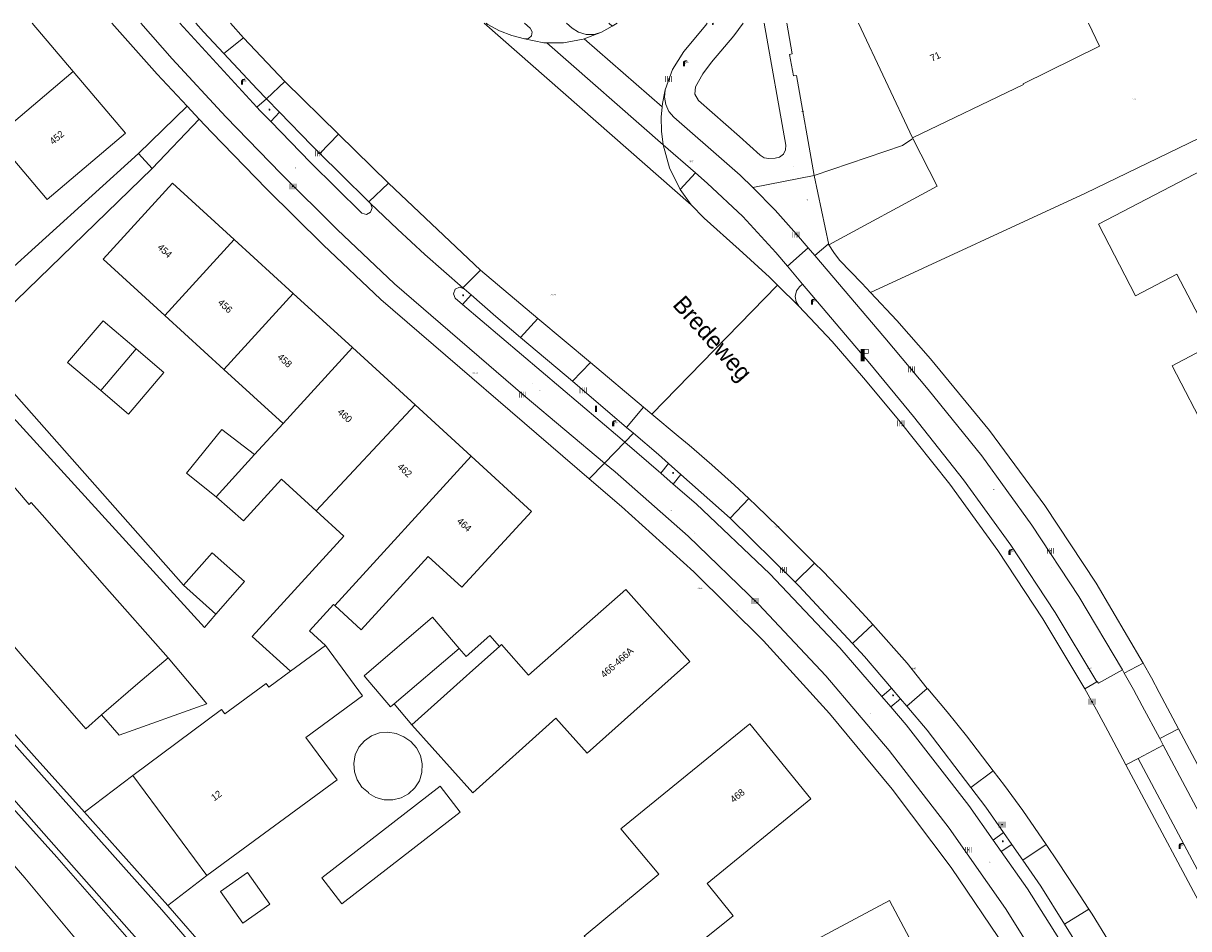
# Model space of a CAD drawing. Header units: metres. Extents: x 197457 to 198138, y 353986 to 354984.
# Tile 213 of 217: x 197952 to 198037, y 354916 to 354982. Entities that reach past the tile are written whole.
import ezdxf
from ezdxf.enums import TextEntityAlignment as Align

# ---------------------------------------------------------------- set-up
doc = ezdxf.new("R2010")
doc.units = ezdxf.units.M
doc.header["$MEASUREMENT"] = 0
doc.linetypes.add('DGN Style 3', pattern=[388.360588, 277.40042, -110.960168])
for name, color, linetype, lineweight, true_color in [('afsluitpaal', 7, 'Continuous', 0, 0xde7233), ('benzine-   olieput', 7, 'Continuous', 0, 0x104b6e), ('elektrakast', 7, 'Continuous', 0, 0x104b6e), ('gasput', 7, 'Continuous', 0, 0x104b6e), ('haltepaal', 7, 'Continuous', 0, 0x104b6e), ('kolk', 7, 'Continuous', 0, 0x104b6e), ('lichtmast', 7, 'Continuous', 0, 0x104b6e), ('straatnaambord', 7, 'Continuous', 0, 0x104b6e), ('verkeersbordpaal', 7, 'Continuous', 0, 0x104b6e)]:
    doc.layers.add(name, color=color, linetype=linetype, lineweight=lineweight, true_color=true_color)
for name, color, linetype, lineweight in [('bijgebouw', 1, 'Continuous', 13), ('Grens beheer openbare ruimte wegbeheer', 253, 'Continuous', 0), ('grens individueel parkeervak', 7, 'Continuous', 0), ('Grens maaiveld', 253, 'Continuous', 0), ('grens toekomstig hoofdgebouw', 120, 'DGN Style 3', 13), ('grens WOZ object', 7, 'Continuous', 0), ('hoofdgebouw', 1, 'Continuous', 0), ('Hoogtepunt', 7, 'Continuous', 0), ('huisnummerreeks BGT', 7, 'Continuous', 0), ('kant muur', 30, 'Continuous', 0), ('kant verharding', 7, 'Continuous', 0), ('molgoot weginrichtingselement lijn', 7, 'Continuous', 0), ('openbare ruimte label tekst', 7, 'Continuous', 0), ('raster geen IMGeo', 7, 'Continuous', 0), ('tussenmuur', 1, 'Continuous', 13), ('tussenmuur bijgebouw (GBKN Zuid)', 1, 'Continuous', 13), ('vlakafsluiter', 1, 'Continuous', 0), ('waterleidingput', 132, 'Continuous', 0), ('weginrichtingselement', 7, 'Continuous', 0)]:
    doc.layers.add(name, color=color, linetype=linetype, lineweight=lineweight)
doc.styles.add('Style-STANDARD', font='STANDARD.shx')
doc.styles.add('Style-WORKING', font='WORKING.shx')

# ---------------------------------------------------------------- blocks, each defined once
blk = doc.blocks.new('kolk')
at = {"layer": 'kolk', "linetype": 'Continuous', "lineweight": 0, "true_color": 0xbd2877}
for points in [[(-0.49, -0.43), (-0.49, 0), (-0.49, 0.42), (-0.4, 0.42), (-0.4, 0), (-0.4, -0.43)], [(-0.19, -0.43), (-0.19, 0), (-0.19, 0.42), (-0.11, 0.42), (-0.11, 0), (-0.11, -0.43)], [(0.11, -0.43), (0.11, 0), (0.11, 0.42), (0.19, 0.42), (0.19, 0), (0.19, -0.43)], [(0.4, -0.43), (0.4, 0), (0.4, 0.42), (0.49, 0.42), (0.49, 0), (0.49, -0.43)]]:
    blk.add_hatch(color=232, dxfattribs=at).paths.add_polyline_path(points)
at = {"layer": 'kolk', "linetype": 'Continuous', "lineweight": 0, "true_color": 0x681648}
blk.add_hatch(color=219, dxfattribs=at).paths.add_polyline_path([(0.1, 0, 1), (-0.1, 0, 1)])
blk = doc.blocks.new('gasput')
at = {"layer": 'gasput', "linetype": 'Continuous', "lineweight": 0, "true_color": 0xbd2877}
h = blk.add_hatch(color=232, dxfattribs=at)
edge = h.paths.add_edge_path()
edge.add_spline(control_points=[(0.44, 0), (0.44, 0.04), (0.43, 0.09), (0.36, 0.2), (0.28, 0.26), (0.09, 0.32), (-0.02, 0.33), (-0.22, 0.29), (-0.31, 0.24), (-0.42, 0.12), (-0.44, 0.06), (-0.44, -0.06), (-0.42, -0.12), (-0.33, -0.22), (-0.28, -0.26), (-0.1, -0.33), (0.04, -0.33), (0.27, -0.27), (0.37, -0.2), (0.43, -0.08), (0.44, -0.04), (0.44, 0)], knot_values=[0, 0, 0, 0, 0.060484, 0.060484, 0.178041, 0.178041, 0.295599, 0.295599, 0.413157, 0.413157, 0.498623, 0.498623, 0.584089, 0.584089, 0.669555, 0.669555, 0.808438, 0.808438, 0.94732, 0.94732, 1, 1, 1, 1], degree=3, periodic=0)
edge = h.paths.add_edge_path(flags=16)
edge.add_ellipse((0, 0), major_axis=(0.392, 0), ratio=0.689655, start_angle=0, end_angle=360)
blk.add_hatch(color=232, dxfattribs=at).paths.add_polyline_path([(0.18, -0.03), (0.09, -0.03, -0.169861), (0.05, -0.08), (0.05, -0.09), (0.11, -0.09, -1), (-0.07, -0.09), (-0.07, -0.07, -0.182676), (-0.1, 0, -0.182676), (-0.07, 0.07), (-0.07, 0.09, -1), (0.11, 0.09), (0.18, 0.09, 1), (-0.14, 0.09), (-0.14, -0.09, 1), (0.18, -0.09)])
at = {"layer": 'gasput', "linetype": 'Continuous', "lineweight": 0, "true_color": 0x681648}
blk.add_hatch(color=219, dxfattribs=at).paths.add_polyline_path([(-0.1, 0, 1), (0.1, 0, 1)])
blk = doc.blocks.new('benzineolieput')
at = {"layer": 'benzine-   olieput', "linetype": 'Continuous', "lineweight": 0, "true_color": 0xbd2877}
h = blk.add_hatch(color=232, dxfattribs=at)
edge = h.paths.add_edge_path()
edge.add_spline(control_points=[(0.44, 0), (0.44, 0.04), (0.43, 0.09), (0.36, 0.2), (0.28, 0.26), (0.09, 0.32), (-0.02, 0.33), (-0.22, 0.29), (-0.31, 0.24), (-0.42, 0.12), (-0.44, 0.06), (-0.44, -0.06), (-0.42, -0.12), (-0.33, -0.22), (-0.28, -0.26), (-0.1, -0.33), (0.04, -0.33), (0.27, -0.27), (0.37, -0.2), (0.43, -0.08), (0.44, -0.04), (0.44, 0)], knot_values=[0, 0, 0, 0, 0.060484, 0.060484, 0.178041, 0.178041, 0.295599, 0.295599, 0.413157, 0.413157, 0.498623, 0.498623, 0.584089, 0.584089, 0.669555, 0.669555, 0.808438, 0.808438, 0.94732, 0.94732, 1, 1, 1, 1], degree=3, periodic=0)
edge = h.paths.add_edge_path(flags=16)
edge.add_ellipse((0, 0), major_axis=(0.392, 0), ratio=0.689655, start_angle=0, end_angle=360)
h = blk.add_hatch(color=232, dxfattribs=at)
h.paths.add_polyline_path([(-0.05, -0.09, -0.572477), (-0.05, 0.09, 0.381612), (-0.15, 0.17), (-0.25, 0.17), (-0.25, -0.18), (-0.15, -0.18, 0.381612)])
h.paths.add_polyline_path([(-0.15, -0.12), (-0.2, -0.12), (-0.2, -0.02), (-0.15, -0.02, -1)], flags=16)
h.paths.add_polyline_path([(-0.15, 0.02), (-0.2, 0.02), (-0.2, 0.12), (-0.15, 0.12, -1)], flags=16)
at = {"layer": 'benzine-   olieput', "linetype": 'Continuous', "lineweight": 0, "true_color": 0x681648}
blk.add_hatch(color=219, dxfattribs=at).paths.add_polyline_path([(0.1, 0, 1), (-0.1, 0, 1)])
at = {"layer": 'benzine-   olieput', "linetype": 'Continuous', "lineweight": 0, "true_color": 0xbd2877}
h = blk.add_hatch(color=232, dxfattribs=at)
h.paths.add_polyline_path([(0.27, -0.08), (0.27, 0.07, 1), (0.07, 0.07), (0.07, 0.07, -0.377964), (0.07, -0.07), (0.07, -0.08, 1)])
h.paths.add_polyline_path([(0.12, -0.08), (0.12, 0.07, -1), (0.23, 0.07), (0.23, -0.08, -1)], flags=16)
blk = doc.blocks.new('haltepaal')
at = {"layer": 'haltepaal', "linetype": 'Continuous', "lineweight": 0, "true_color": 0xbd2877}
h = blk.add_hatch(color=232, dxfattribs=at)
edge = h.paths.add_edge_path()
edge.add_arc((0, 0), 0.1, 0, 360)
edge.add_line((0, -0.1), (0.15, -0.1))
edge.add_line((0.15, -0.1), (0.15, 0.45))
edge.add_line((0.15, 0.45), (0.45, 0.45))
edge.add_line((0.45, 0.45), (0.45, 0.8))
edge.add_line((0.45, 0.8), (-0.15, 0.8))
edge.add_line((-0.15, 0.8), (-0.15, -0.1))
edge.add_line((-0.15, -0.1), (0, -0.1))
h.paths.add_polyline_path([(0.15, 0.5), (0.15, 0.75), (0.4, 0.75), (0.4, 0.5)], flags=16)
at = {"layer": 'haltepaal', "linetype": 'Continuous', "lineweight": 0, "true_color": 0x681648}
blk.add_hatch(color=219, dxfattribs=at).paths.add_polyline_path([(0.1, 0, 1), (-0.1, 0, 1)])
blk = doc.blocks.new('lichtmast')
at = {"layer": 'lichtmast', "linetype": 'Continuous', "lineweight": 0, "true_color": 0xbd2877}
for points in [[(0.15, 0.42, -0.344151), (0.3, 0.61), (0.43, 0.64, 0.960861), (0.4, 0.79), (0.1, 0.74, 0.366629), (-0.15, 0.45), (-0.15, -0.1), (0, -0.1, -0.414214), (-0.1, 0, -1), (0.1, 0, -0.414214), (0, -0.1), (0.15, -0.1)], [(0.35, 0.55, 1), (0.3, 0.56), (0.23, 0.32, 1), (0.28, 0.31)], [(0.42, 0.58, 1), (0.38, 0.57), (0.44, 0.33, 1), (0.48, 0.34)], [(0.49, 0.61, 1), (0.45, 0.58), (0.63, 0.4, 1), (0.66, 0.43)]]:
    blk.add_hatch(color=232, dxfattribs=at).paths.add_polyline_path(points)
at = {"layer": 'lichtmast', "linetype": 'Continuous', "lineweight": 0, "true_color": 0x681648}
blk.add_hatch(color=219, dxfattribs=at).paths.add_polyline_path([(-0.1, 0, 1), (0.1, 0, 1)])
blk = doc.blocks.new('waterleidingput')
at = {"layer": 'waterleidingput', "linetype": 'Continuous', "lineweight": 0, "true_color": 0x248bcb}
h = blk.add_hatch(color=142, dxfattribs=at)
edge = h.paths.add_edge_path()
edge.add_spline(control_points=[(0.44, 0), (0.44, 0.04), (0.43, 0.09), (0.36, 0.2), (0.28, 0.26), (0.09, 0.32), (-0.02, 0.33), (-0.22, 0.29), (-0.31, 0.24), (-0.42, 0.12), (-0.44, 0.06), (-0.44, -0.06), (-0.42, -0.12), (-0.33, -0.22), (-0.28, -0.26), (-0.1, -0.33), (0.04, -0.33), (0.27, -0.27), (0.37, -0.2), (0.43, -0.08), (0.44, -0.04), (0.44, 0)], knot_values=[0, 0, 0, 0, 0.060484, 0.060484, 0.178041, 0.178041, 0.295599, 0.295599, 0.413157, 0.413157, 0.498623, 0.498623, 0.584089, 0.584089, 0.669555, 0.669555, 0.808438, 0.808438, 0.94732, 0.94732, 1, 1, 1, 1], degree=3, periodic=0)
edge = h.paths.add_edge_path(flags=16)
edge.add_ellipse((0, 0), major_axis=(0.392, 0), ratio=0.689655, start_angle=0, end_angle=360)
for points in [[(-0.05, -0.09, -0.141608), (-0.09, -0.05), (-0.1, -0.09), (-0.17, 0.18), (-0.22, 0.18), (-0.12, -0.17), (-0.07, -0.17)], [(0.03, 0.18), (-0.02, 0.18), (-0.05, 0.09, -0.269854), (0.05, 0.09)], [(0.23, 0.18), (0.18, 0.18), (0.1, -0.09), (0.09, -0.05, -0.141608), (0.05, -0.09), (0.08, -0.17), (0.13, -0.17)]]:
    blk.add_hatch(color=142, dxfattribs=at).paths.add_polyline_path(points)
at = {"layer": 'waterleidingput', "linetype": 'Continuous', "lineweight": 0, "true_color": 0x104b6e}
blk.add_hatch(color=156, dxfattribs=at).paths.add_polyline_path([(0.1, 0, 1), (-0.1, 0, 1)])
blk = doc.blocks.new('kast_1')
at = {"layer": 'elektrakast', "linetype": 'Continuous', "lineweight": 0, "true_color": 0xbd2877}
h = blk.add_hatch(color=232, dxfattribs=at)
edge = h.paths.add_edge_path()
edge.add_arc((0, 0), 0.1, 0, 360)
edge.add_line((0, -0.1), (0.34, -0.1))
edge.add_line((0.34, -0.1), (0.34, 0.47))
edge.add_line((0.34, 0.47), (-0.34, 0.47))
edge.add_line((-0.34, 0.47), (-0.34, -0.1))
edge.add_line((-0.34, -0.1), (0, -0.1))
edge = h.paths.add_edge_path(flags=16)
edge.add_arc((-0.2, 0.31), 0.0607, 0, 360)
at = {"layer": 'elektrakast', "linetype": 'Continuous', "lineweight": 0, "true_color": 0x681648}
blk.add_hatch(color=219, dxfattribs=at).paths.add_polyline_path([(-0.1, 0, 1), (0.1, 0, 1)])
at = {"layer": 'elektrakast', "color": 232, "linetype": 'Continuous', "lineweight": 0, "true_color": 0xbd2877, "extrusion": (0, 0, -1)}
blk.add_solid([(-0.34, 0.65), (0.34, 0.65), (-0.34, 0.55), (0.34, 0.55)], dxfattribs=at)
blk = doc.blocks.new('bord_3')
at = {"layer": 'straatnaambord', "linetype": 'Continuous', "lineweight": 0, "true_color": 0xbd2877}
h = blk.add_hatch(color=232, dxfattribs=at)
h.paths.add_polyline_path([(-0.75, -0.38), (-0.75, 0.38), (0.75, 0.38), (0.75, -0.38)])
h.paths.add_polyline_path([(-0.65, -0.27), (-0.65, 0.27), (0.65, 0.27), (0.65, -0.27)], flags=16)
at = {"layer": 'straatnaambord', "linetype": 'Continuous', "lineweight": 0, "true_color": 0xbd2877, "transparency": 33554534}
h = blk.add_hatch(color=232, dxfattribs=at)
h.paths.add_polyline_path([(-0.65, -0.27), (-0.65, 0.27), (0.65, 0.27), (0.65, -0.27)])
h.paths.add_polyline_path([(-0.55, -0.18), (-0.55, 0.17), (0.55, 0.17), (0.55, -0.18)], flags=16)
at = {"layer": 'straatnaambord', "linetype": 'Continuous', "lineweight": 0, "true_color": 0x681648}
blk.add_hatch(color=219, dxfattribs=at).paths.add_polyline_path([(-0.1, 0, 1), (0.1, 0, 1)])
blk = doc.blocks.new('paal')
at = {"layer": 'verkeersbordpaal', "linetype": 'Continuous', "lineweight": 0, "true_color": 0xbd2877}
blk.add_hatch(color=232, dxfattribs=at).paths.add_polyline_path([(0.15, 0.8), (-0.15, 0.8), (-0.15, -0.1), (0, -0.1, -0.414214), (-0.1, 0, -1), (0.1, 0, -0.414214), (0, -0.1), (0.15, -0.1)])
at = {"layer": 'verkeersbordpaal', "linetype": 'Continuous', "lineweight": 0, "true_color": 0x681648}
blk.add_hatch(color=219, dxfattribs=at).paths.add_polyline_path([(-0.1, 0, 1), (0.1, 0, 1)])

msp = doc.modelspace()

# ---------------------------------------------------------------- hatches: boundary and pattern name
at = {"layer": 'afsluitpaal', "linetype": 'Continuous', "lineweight": 0}
msp.add_hatch(color=256, dxfattribs=at).paths.add_polyline_path([(198002.404, 354981.966, 1), (198002.384, 354981.966, 1)])

# ---------------------------------------------------------------- linework, layer by layer
at = {"layer": 'afsluitpaal', "linetype": 'Continuous', "lineweight": 0, "flags": 128}
msp.add_lwpolyline([(198002.397, 354982.046, -0.355961), (198002.409, 354982.031), (198002.409, 354981.971), (198002.424, 354981.971), (198002.424, 354981.956), (198002.394, 354981.956, 0.414214), (198002.404, 354981.966, 1), (198002.384, 354981.966, 0.414214), (198002.394, 354981.956), (198002.364, 354981.956), (198002.364, 354981.971), (198002.379, 354981.971), (198002.379, 354982.031, -0.355961), (198002.391, 354982.046)], format="xyb", dxfattribs=at)
at = {"layer": 'bijgebouw', "linetype": 'Continuous', "lineweight": 13}
for p, q in [((197979.011, 354932.438), (197977.082, 354934.697)), ((197979.274, 354932.663), (197979.011, 354932.438))]:
    msp.add_line(p, q, dxfattribs=at)
at = {"layer": 'bijgebouw', "linetype": 'Continuous', "lineweight": 13, "flags": 128}
for points in [[(197960.55, 354958.421), (197958.144, 354960.467), (197955.572, 354957.442), (197957.978, 354955.396)], [(197960.55, 354958.421), (197962.565, 354956.707), (197959.993, 354953.682), (197957.978, 354955.396)], [(197969.143, 354950.75), (197966.77, 354952.565), (197964.208, 354949.413), (197966.343, 354947.678)], [(197977.082, 354934.697), (197982.058, 354938.948), (197983.987, 354936.689)]]:
    msp.add_lwpolyline(points, dxfattribs=at)
at = {"layer": 'Grens beheer openbare ruimte wegbeheer', "linetype": 'Continuous', "lineweight": 0}
msp.add_line((198009.758, 354971.003), (198010.806, 354965.968), dxfattribs=at)
at = {"layer": 'grens individueel parkeervak', "linetype": 'Continuous', "lineweight": 0}
for p, q in [((197968.331, 354981), (197967.395, 354982.046)), ((197968.331, 354981), (197966.905, 354979.858)), ((197971.339, 354977.829), (197968.331, 354981)), ((197971.339, 354977.829), (197969.993, 354976.576)), ((197975.235, 354974.005), (197971.339, 354977.829)), ((197970.955, 354975.586), (197969.993, 354976.576)), ((197975.235, 354974.005), (197973.864, 354972.608)), ((197978.866, 354970.442), (197975.235, 354974.005)), ((197978.866, 354970.442), (197977.425, 354969.101)), ((197985.527, 354964.142), (197984.26, 354962.858)), ((197989.698, 354960.636), (197985.527, 354964.142)), ((197984.344, 354962.785), (197984.26, 354962.858)), ((197984.344, 354962.785), (197984.864, 354962.333)), ((197989.698, 354960.636), (197988.446, 354959.256)), ((197993.515, 354957.427), (197989.698, 354960.636)), ((197988.446, 354959.256), (197992.199, 354956.066)), ((197993.515, 354957.427), (197992.199, 354956.066)), ((197997.366, 354954.19), (197993.515, 354957.427)), ((197992.199, 354956.066), (197996.133, 354952.723)), ((197997.366, 354954.19), (197996.133, 354952.723)), ((198005.015, 354947.552), (198003.64, 354946.128)), ((198003.64, 354946.128), (198008.374, 354941.493)), ((198008.374, 354941.493), (198009.766, 354942.88)), ((198014.008, 354938.414), (198012.528, 354937.049)), ((198016.008, 354933.024), (198015.353, 354933.8)), ((198016.463, 354932.486), (198017.959, 354933.775)), ((198016.463, 354932.486), (198016.008, 354933.024)), ((198021.122, 354926.587), (198022.741, 354927.807)), ((198023.482, 354923.334), (198024.089, 354922.461)), ((198024.089, 354922.461), (198024.879, 354921.323)), ((198024.879, 354921.323), (198026.58, 354922.454)), ((198027.924, 354916.669), (198029.677, 354917.773)), ((198027.924, 354916.669), (198029.518, 354914.123))]:
    msp.add_line(p, q, dxfattribs=at)
at = {"layer": 'grens individueel parkeervak', "linetype": 'Continuous', "lineweight": 0, "flags": 128}
for points in [[(197966.905, 354979.858), (197965.432, 354981.437), (197964.887, 354982.046)], [(197969.993, 354976.576), (197969.321, 354977.268), (197966.905, 354979.858)], [(197973.864, 354972.608), (197973.293, 354973.178), (197970.955, 354975.586)], [(197977.425, 354969.101), (197975.412, 354971.063), (197973.864, 354972.608)], [(197984.864, 354962.333), (197986.656, 354960.777), (197988.446, 354959.256)], [(198009.766, 354942.88), (198007.137, 354945.506), (198005.571, 354947.029), (198005.015, 354947.552)], [(198014.008, 354938.414), (198013.5, 354938.985), (198011.96, 354940.647), (198010.366, 354942.282), (198009.766, 354942.88)], [(198008.374, 354941.493), (198008.643, 354941.23), (198012.528, 354937.049)], [(198017.959, 354933.775), (198016.486, 354935.617), (198014.008, 354938.414)], [(198015.353, 354933.8), (198013.411, 354936.099), (198012.528, 354937.049)], [(198026.58, 354922.454), (198024.885, 354924.922), (198023.548, 354926.743), (198022.741, 354927.807)], [(198021.122, 354926.587), (198022.203, 354925.177), (198023.482, 354923.334)], [(198029.677, 354917.773), (198028.697, 354919.298), (198027.439, 354921.191), (198026.58, 354922.454)], [(198024.879, 354921.323), (198026.198, 354919.424), (198027.924, 354916.669)], [(198032.325, 354913.376), (198031.094, 354915.463), (198029.915, 354917.402), (198029.677, 354917.773)]]:
    msp.add_lwpolyline(points, dxfattribs=at)
at = {"layer": 'Grens maaiveld', "linetype": 'Continuous', "lineweight": 0}
for p, q in [((197998.716, 354975.978), (197993.066, 354980.921)), ((197990.335, 354980.639), (197998.784, 354973.23)), ((197985.527, 354964.142), (197978.866, 354970.442)), ((197997.978, 354953.676), (197997.366, 354954.19)), ((198017.984, 354933.746), (198017.959, 354933.775)), ((197948.56, 354928.475), (197954.785, 354921.528)), ((197954.785, 354921.528), (197960.386, 354915.143))]:
    msp.add_line(p, q, dxfattribs=at)
at = {"layer": 'Grens maaiveld', "linetype": 'Continuous', "lineweight": 0, "flags": 128}
for points in [[(197977.959, 354887.877), (197970.088, 354898.308), (197962.014, 354908.578), (197952.462, 354920.046), (197947.134, 354926.168), (197941.623, 354932.13), (197935.937, 354937.926), (197930.083, 354943.547), (197915.569, 354957.292), (197895.427, 354975.839), (197888.193, 354982.046)], [(198007.772, 354982.046), (198008.154, 354979.839), (198007.959, 354979.792), (198008.244, 354978.235), (198008.463, 354978.264), (198009.758, 354971.003)], [(198054.944, 354982.046), (198029.442, 354969.722), (198013.84, 354962.518)], [(197965.912, 354913.658), (197962.411, 354917.707), (197950.254, 354931.315), (197944.507, 354937.653), (197938.667, 354943.907), (197932.884, 354949.709), (197927.02, 354955.43), (197921.077, 354961.07), (197915.057, 354966.626), (197909.474, 354971.725), (197900.637, 354979.261), (197899.359, 354980.466)], [(198000.68, 354951.427), (197999.874, 354952.082), (197997.978, 354953.676)], [(198005.015, 354947.552), (198003.977, 354948.529), (198002.326, 354950.015), (198000.68, 354951.427)], [(198022.741, 354927.807), (198020.793, 354930.349), (198019.395, 354932.075), (198017.984, 354933.746)]]:
    msp.add_lwpolyline(points, dxfattribs=at)
at = {"layer": 'grens toekomstig hoofdgebouw', "linetype": 'DGN Style 3', "lineweight": 13, "flags": 128}
for points in [[(198037.389, 354961.295), (198036.07, 354963.831), (198033.076, 354962.275), (198030.375, 354967.47), (198038.519, 354971.705), (198042.542, 354963.969)], [(198038.318, 354952.197), (198035.715, 354957.2), (198038.709, 354958.757), (198037.389, 354961.295)]]:
    msp.add_lwpolyline(points, dxfattribs=at)
at = {"layer": 'grens WOZ object', "linetype": 'Continuous', "lineweight": 0}
for p, q in [((197963.969, 354941.265), (197966.053, 354943.621)), ((197966.053, 354943.621), (197968.418, 354941.53)), ((197966.333, 354939.174), (197963.969, 354941.265)), ((197968.418, 354941.53), (197966.333, 354939.174)), ((197983.987, 354936.689), (197979.274, 354932.663)), ((197983.987, 354936.689), (197984.501, 354936.087)), ((197984.977, 354935.105), (197986.92, 354936.833)), ((197960.658, 354934.132), (197962.858, 354935.991)), ((197958.038, 354931.858), (197960.658, 354934.132)), ((197980.549, 354931.138), (197979.274, 354932.663)), ((197977.112, 354929.984), (197977.618, 354930.34)), ((197977.618, 354930.34), (197978.198, 354930.554)), ((197978.198, 354930.554), (197978.814, 354930.614)), ((197978.814, 354930.614), (197979.424, 354930.514)), ((197979.424, 354930.514), (197979.97, 354930.273)), ((197979.97, 354930.273), (197980.487, 354929.928)), ((197976.449, 354928.951), (197976.713, 354929.511)), ((197976.713, 354929.511), (197977.112, 354929.984)), ((197980.487, 354929.928), (197980.899, 354929.463)), ((197980.899, 354929.463), (197981.179, 354928.909)), ((197976.336, 354928.343), (197976.449, 354928.951)), ((197981.179, 354928.909), (197981.309, 354928.302)), ((197976.383, 354927.726), (197976.336, 354928.343)), ((197976.585, 354927.142), (197976.383, 354927.726)), ((197981.281, 354927.681), (197981.095, 354927.088)), ((197981.309, 354928.302), (197981.281, 354927.681)), ((197976.93, 354926.628), (197976.585, 354927.142)), ((197981.095, 354927.088), (197980.765, 354926.562)), ((197977.395, 354926.22), (197976.93, 354926.628)), ((197977.439, 354926.167), (197977.395, 354926.22)), ((197977.942, 354925.876), (197977.439, 354926.167)), ((197980.311, 354926.137), (197979.765, 354925.842)), ((197980.765, 354926.562), (197980.311, 354926.137)), ((197978.54, 354925.706), (197977.942, 354925.876)), ((197979.161, 354925.695), (197978.54, 354925.706)), ((197979.765, 354925.842), (197979.161, 354925.695)), ((197966.67, 354919.039), (197968.632, 354920.418)), ((197968.632, 354920.418), (197970.239, 354918.133)), ((197968.278, 354916.754), (197966.67, 354919.039)), ((197970.239, 354918.133), (197968.278, 354916.754))]:
    msp.add_line(p, q, dxfattribs=at)
at = {"layer": 'grens WOZ object', "linetype": 'Continuous', "lineweight": 0, "flags": 128}
for points in [[(197986.92, 354936.833), (197986.222, 354937.618), (197984.501, 354936.087)], [(197958.038, 354931.858), (197959.322, 354930.378), (197965.666, 354932.668), (197962.858, 354935.991)], [(197980.549, 354931.138), (197984.271, 354934.477), (197984.977, 354935.105)], [(197974.019, 354920.034), (197982.604, 354926.693), (197984.063, 354924.812), (197975.478, 354918.153), (197974.019, 354920.034)]]:
    msp.add_lwpolyline(points, dxfattribs=at)
at = {"layer": 'hoofdgebouw', "linetype": 'Continuous', "lineweight": 0}
for p, q in [((197955.969, 354978.55), (197953.003, 354982.046)), ((198012.974, 354982.046), (198016.892, 354973.735)), ((197971.948, 354962.435), (197967.657, 354966.36)), ((197976.239, 354958.51), (197971.948, 354962.435)), ((197962.618, 354960.852), (197966.909, 354956.927)), ((197980.788, 354954.349), (197976.239, 354958.51)), ((197966.909, 354956.927), (197971.201, 354953.001)), ((197984.848, 354950.635), (197980.788, 354954.349)), ((197971.201, 354953.001), (197969.143, 354950.75)), ((197968.333, 354945.948), (197966.343, 354947.678)), ((197958.251, 354941.229), (197953.72, 354946.38)), ((197947.932, 354941.167), (197952.429, 354935.985)), ((197962.858, 354935.991), (197958.251, 354941.229)), ((197952.429, 354935.985), (197956.882, 354930.855)), ((197971.741, 354935.029), (197970.171, 354933.872)), ((197956.882, 354930.855), (197958.038, 354931.858)), ((197960.296, 354927.473), (197965.679, 354920.208))]:
    msp.add_line(p, q, dxfattribs=at)
at = {"layer": 'hoofdgebouw', "linetype": 'Continuous', "lineweight": 0, "flags": 128}
for points in [[(198016.892, 354973.735), (198024.942, 354977.604), (198024.911, 354977.659), (198030.462, 354980.376), (198029.645, 354982.046)], [(197955.969, 354978.55), (197959.762, 354974.08), (197954.083, 354969.262), (197950.29, 354973.732)], [(197967.657, 354966.36), (197963.192, 354970.444), (197958.151, 354964.938), (197962.618, 354960.852)], [(197953.72, 354946.38), (197952.934, 354947.274), (197952.772, 354947.132), (197949.072, 354951.425)], [(197984.848, 354950.635), (197989.241, 354946.617), (197984.184, 354941.126), (197981.741, 354943.361)], [(197973.607, 354946.664), (197971.095, 354948.965), (197968.333, 354945.948)], [(197973.607, 354946.664), (197975.619, 354944.824), (197968.974, 354937.56), (197971.741, 354935.029)], [(197981.741, 354943.361), (197976.874, 354938.04), (197974.961, 354939.79)], [(197986.92, 354936.833), (197987.069, 354936.966), (197989.011, 354934.739), (197996.069, 354940.964), (198000.728, 354935.734), (197993.267, 354929.078), (197990.995, 354931.624), (197984.965, 354926.215), (197980.549, 354931.138)], [(197974.961, 354939.79), (197974.864, 354939.878), (197973.114, 354937.965), (197974.28, 354936.898)], [(197972.853, 354930.229), (197976.963, 354933.256), (197974.28, 354936.898)], [(197960.296, 354927.473), (197966.734, 354932.258), (197966.982, 354931.93), (197969.973, 354934.14), (197970.171, 354933.872)], [(198001.782, 354915.613), (198003.862, 354917.286), (198001.97, 354919.638), (198009.511, 354925.78), (198005.087, 354931.218), (197995.722, 354923.601)], [(197965.679, 354920.208), (197975.121, 354927.151), (197972.853, 354930.229)], [(197995.722, 354923.601), (197998.481, 354920.3), (197993.061, 354915.814), (197993.966, 354914.731)], [(198009.726, 354908.392), (198006.807, 354913.9), (198015.217, 354918.391), (198018.127, 354912.928)]]:
    msp.add_lwpolyline(points, dxfattribs=at)
at = {"layer": 'kant muur', "linetype": 'Continuous', "lineweight": 0, "flags": 128}
msp.add_lwpolyline([(198007.772, 354982.046), (198008.154, 354979.839), (198007.959, 354979.792), (198008.244, 354978.235), (198008.463, 354978.264), (198009.758, 354971.003)], dxfattribs=at)
at = {"layer": 'kant verharding', "linetype": 'Continuous', "lineweight": 0}
for p, q in [((197994.308, 354981.397), (197995.076, 354981.836)), ((197994.308, 354981.397), (197993.066, 354980.921)), ((197960.712, 354972.589), (197964.236, 354976.042)), ((197965.121, 354975.094), (197964.236, 354976.042)), ((197969.306, 354975.972), (197969.993, 354976.576)), ((197965.121, 354975.094), (197961.695, 354971.52)), ((197970.955, 354975.586), (197970.313, 354974.922)), ((198016.908, 354973.688), (198018.676, 354970.221)), ((197998.784, 354973.23), (198001.125, 354971.196)), ((198000.026, 354969.98), (198001.125, 354971.196)), ((198009.758, 354971.003), (198005.297, 354970.14)), ((198000.816, 354968.885), (198000.026, 354969.98)), ((198010.806, 354965.968), (198018.676, 354970.221)), ((197977.555, 354968.974), (197977.425, 354969.101)), ((198009.321, 354965.751), (198009.791, 354965.199)), ((198009.791, 354965.199), (198010.77, 354966.027)), ((198010.77, 354966.027), (198010.806, 354965.968)), ((198008.903, 354963.128), (198007.812, 354964.413)), ((197984.22, 354961.653), (197984.864, 354962.333)), ((198008.644, 354961.51), (198007.084, 354963.049)), ((197996.133, 354952.723), (197996.636, 354952.295)), ((197998.61, 354949.397), (197996.007, 354951.646)), ((197999.18, 354950.102), (197998.61, 354949.397)), ((197999.18, 354950.102), (198000.083, 354949.298)), ((197999.524, 354948.608), (197998.61, 354949.397)), ((197999.524, 354948.608), (198000.083, 354949.298)), ((198000.083, 354949.298), (198003.64, 354946.128)), ((198033.627, 354935.619), (198032.255, 354934.897)), ((198032.255, 354934.897), (198032.12, 354935.138)), ((198014.649, 354933.2), (198015.353, 354933.8)), ((198029.382, 354933.745), (198030.248, 354934.269)), ((198015.3, 354932.445), (198014.649, 354933.2)), ((198016.008, 354933.024), (198015.3, 354932.445)), ((198034.82, 354930.14), (198036.184, 354930.852)), ((198036.184, 354930.852), (198052.938, 354899.3)), ((198035.076, 354929.66), (198033.265, 354928.702)), ((198035.076, 354929.66), (198034.82, 354930.14)), ((197956.789, 354924.804), (197953.149, 354928.871)), ((198033.265, 354928.702), (198032.371, 354928.229)), ((198032.371, 354928.229), (198045.177, 354904.183)), ((197956.789, 354924.804), (197960.296, 354927.473)), ((197962.847, 354918.034), (197956.789, 354924.804)), ((198023.482, 354923.334), (198022.743, 354922.772)), ((198023.328, 354921.939), (198022.743, 354922.772)), ((198023.328, 354921.939), (198024.089, 354922.461)), ((197962.847, 354918.034), (197965.679, 354920.208)), ((197962.847, 354918.034), (197966.339, 354914.023))]:
    msp.add_line(p, q, dxfattribs=at)
at = {"layer": 'kant verharding', "linetype": 'Continuous', "lineweight": 0, "flags": 128}
for points in [[(197964.236, 354976.042), (197962.069, 354978.364), (197958.768, 354982.046)], [(197994.537, 354950.133), (197988.768, 354954.961), (197979.299, 354963.131), (197975.135, 354967.088), (197971.056, 354971.133), (197967.061, 354975.261), (197963.147, 354979.465), (197960.875, 354982.046)], [(197969.306, 354975.972), (197963.714, 354982.046)], [(197988.732, 354980.911), (197987.805, 354981.155), (197986.907, 354981.508), (197986.056, 354981.963), (197985.937, 354982.046)], [(197988.727, 354982.046), (197989.137, 354981.689), (197989.284, 354981.433), (197989.241, 354981.141), (197989.026, 354980.938), (197988.732, 354980.911)], [(197991.78, 354982.046), (197992.175, 354981.701), (197992.641, 354981.398), (197993.196, 354981.233), (197993.776, 354981.236), (197994.308, 354981.397)], [(197995.076, 354981.836), (197995.443, 354982.046)], [(198001.98, 354982.046), (198001.879, 354981.907), (198000.289, 354980.007), (197999.468, 354978.684), (197998.941, 354977.219)], [(198001.14, 354977.432), (198001.078, 354976.898), (198001.351, 354976.434), (198004.329, 354973.84), (198005.824, 354972.481), (198006.118, 354972.285), (198006.466, 354972.227), (198006.919, 354972.25), (198007.235, 354972.331), (198007.515, 354972.553), (198007.675, 354972.873), (198007.689, 354973.199), (198006.112, 354982.046)], [(198004.589, 354982.046), (198003.922, 354981.137), (198002.305, 354979.232), (198001.664, 354978.37), (198001.14, 354977.432)], [(197990.335, 354980.639), (197990.123, 354980.64), (197988.732, 354980.911)], [(197993.066, 354980.921), (197992.984, 354980.89), (197991.566, 354980.631), (197990.335, 354980.639)], [(197953.149, 354928.871), (197947.986, 354934.641), (197939.029, 354944.265), (197932.842, 354950.453), (197926.568, 354956.555), (197920.21, 354962.568), (197913.769, 354968.492), (197909.835, 354972.155), (197901.077, 354979.593)], [(197998.941, 354977.219), (197998.74, 354976.237), (197998.716, 354975.978)], [(198005.297, 354970.14), (198004.365, 354971.021), (198003.41, 354971.878), (197999.554, 354975.245), (197999.207, 354975.647), (197998.972, 354976.146), (197998.883, 354976.691), (197998.941, 354977.219)], [(197970.313, 354974.922), (197969.555, 354975.701), (197969.306, 354975.972)], [(197998.716, 354975.978), (197998.646, 354975.233), (197998.661, 354974.225), (197998.784, 354973.23)], [(197993.431, 354948.995), (197978.307, 354962.009), (197974.117, 354965.967), (197970.016, 354970.016), (197966.001, 354974.151), (197965.121, 354975.094)], [(197977.555, 354968.974), (197977.682, 354968.656), (197977.559, 354968.336), (197977.253, 354968.184), (197976.924, 354968.279), (197973.203, 354971.954), (197970.313, 354974.922)], [(198009.758, 354971.003), (198016.158, 354973.17), (198016.908, 354973.688)], [(197960.712, 354972.589), (197947.234, 354960.399), (197937.507, 354970.824), (197936.431, 354970.081), (197965.496, 354938.21), (197966.333, 354939.174)], [(197998.784, 354973.23), (197999.252, 354971.547), (198000.026, 354969.98)], [(197963.969, 354941.265), (197948.513, 354958.735), (197961.695, 354971.52)], [(198007.812, 354964.413), (198006.953, 354965.424), (198004.562, 354968.032), (198001.981, 354970.452), (198001.125, 354971.196)], [(198005.297, 354970.14), (198006.923, 354968.485), (198008.468, 354966.754), (198009.321, 354965.751)], [(197984.26, 354962.858), (197981.496, 354965.259), (197979.516, 354967.106), (197977.555, 354968.974)], [(198007.084, 354963.049), (198006.513, 354963.613), (198004.312, 354965.641), (198001.756, 354967.917), (198000.816, 354968.885)], [(198013.84, 354962.518), (198013.215, 354963.187), (198011.584, 354964.861), (198011.179, 354965.403), (198010.806, 354965.968)], [(198032.12, 354935.138), (198028.961, 354940.463), (198025.551, 354945.639), (198021.902, 354950.65), (198018.026, 354955.478), (198014.882, 354959.216), (198009.791, 354965.199)], [(198008.644, 354961.51), (198008.438, 354961.828), (198008.367, 354962.233), (198008.466, 354962.632), (198008.693, 354962.935), (198008.903, 354963.128)], [(198030.248, 354934.269), (198027.246, 354939.294), (198024.022, 354944.186), (198020.585, 354948.93), (198016.944, 354953.513), (198013.797, 354957.369), (198008.903, 354963.128)], [(197984.22, 354961.653), (197983.689, 354962.103), (197983.569, 354962.427), (197983.701, 354962.747), (197984.015, 354962.892), (197984.344, 354962.785)], [(198033.627, 354935.619), (198030.203, 354941.428), (198026.479, 354947.059), (198022.469, 354952.491), (198018.19, 354957.702), (198015.744, 354960.482), (198013.84, 354962.518)], [(197996.007, 354951.646), (197995.634, 354951.968), (197984.22, 354961.653)], [(198029.382, 354933.745), (198026.341, 354938.84), (198023.071, 354943.799), (198019.581, 354948.605), (198015.883, 354953.245), (198013.337, 354956.313), (198011.043, 354958.959), (198008.644, 354961.51)], [(197996.636, 354952.295), (197998.449, 354950.754), (197999.18, 354950.102)], [(198041.954, 354884.785), (198030.865, 354905.638), (198027.395, 354911.801), (198023.62, 354917.811), (198019.551, 354923.646), (198015.2, 354929.284), (198010.582, 354934.706), (198005.713, 354939.892), (198000.612, 354944.827), (197995.299, 354949.495), (197994.537, 354950.133)], [(198030.749, 354902.603), (198027.364, 354908.819), (198023.672, 354914.885), (198019.682, 354920.781), (198015.407, 354926.483), (198010.861, 354931.972), (198006.062, 354937.229), (198001.026, 354942.237), (197995.773, 354946.98), (197993.431, 354948.995)], [(198014.649, 354933.2), (198011.609, 354936.733), (198006.521, 354942.086), (198001.189, 354947.169), (197999.524, 354948.608)], [(197940.602, 354937.898), (197951.102, 354926.35), (197966.421, 354909.018), (197973.017, 354901.341), (197979.396, 354893.483), (197991.754, 354877.816), (197993.18, 354876.191), (197994.798, 354874.7), (197996.587, 354873.375), (197998.519, 354872.245), (198000.563, 354871.331), (198002.681, 354870.647), (198004.835, 354870.199), (198006.987, 354869.985), (198031.083, 354868.857), (198031.053, 354868.591)], [(198036.184, 354930.852), (198034.792, 354933.474), (198034.215, 354934.549), (198033.627, 354935.619)], [(198030.248, 354934.269), (198030.293, 354934.296), (198030.378, 354934.154), (198032.12, 354935.138)], [(198034.82, 354930.14), (198033.56, 354932.507), (198032.914, 354933.705), (198032.255, 354934.897)], [(198032.371, 354928.229), (198031.053, 354930.705), (198030.228, 354932.231), (198029.382, 354933.745)], [(198022.743, 354922.772), (198020.973, 354925.294), (198016.432, 354931.129), (198015.3, 354932.445)], [(198016.463, 354932.486), (198017.936, 354930.742), (198021.122, 354926.587)], [(198035.076, 354929.66), (198048.481, 354904.485), (198058.929, 354884.842), (198060.003, 354883.186), (198061.422, 354881.67)], [(198033.265, 354928.702), (198046.747, 354903.38), (198058.443, 354881.435)], [(198028.772, 354913.613), (198025.216, 354919.249), (198023.328, 354921.939)]]:
    msp.add_lwpolyline(points, dxfattribs=at)
at = {"layer": 'molgoot weginrichtingselement lijn', "linetype": 'Continuous', "lineweight": 0, "flags": 128}
msp.add_lwpolyline([(197965.912, 354913.658), (197962.411, 354917.707), (197950.254, 354931.315), (197944.507, 354937.653), (197938.667, 354943.907), (197932.884, 354949.709), (197927.02, 354955.43), (197921.077, 354961.07), (197915.057, 354966.626), (197909.474, 354971.725), (197900.637, 354979.261), (197899.359, 354980.466)], dxfattribs=at)
at = {"layer": 'raster geen IMGeo', "linetype": 'Continuous', "lineweight": 0, "flags": 128}
for points in [[(197993.069, 354866.559), (197985.62, 354877.292), (197977.959, 354887.877), (197970.088, 354898.308), (197962.014, 354908.578), (197952.462, 354920.046), (197947.134, 354926.168), (197941.623, 354932.13), (197935.937, 354937.926), (197930.083, 354943.547), (197915.569, 354957.292), (197895.427, 354975.839), (197888.355, 354981.998), (197888.297, 354982.046)], [(198054.944, 354982.046), (198029.442, 354969.722), (198013.84, 354962.518)]]:
    msp.add_lwpolyline(points, dxfattribs=at)
at = {"layer": 'tussenmuur', "linetype": 'Continuous', "lineweight": 13}
for p, q in [((197955.969, 354978.55), (197950.29, 354973.732)), ((197962.618, 354960.852), (197967.657, 354966.36)), ((197966.909, 354956.927), (197971.948, 354962.435)), ((197971.201, 354953.001), (197976.239, 354958.51)), ((197973.607, 354946.664), (197980.788, 354954.349)), ((197966.343, 354947.678), (197969.143, 354950.75)), ((197984.848, 354950.635), (197974.961, 354939.79)), ((197971.741, 354935.029), (197974.28, 354936.898))]:
    msp.add_line(p, q, dxfattribs=at)
at = {"layer": 'tussenmuur bijgebouw (GBKN Zuid)', "linetype": 'Continuous', "lineweight": 13}
msp.add_line((197957.978, 354955.396), (197960.55, 354958.421), dxfattribs=at)
at = {"layer": 'vlakafsluiter', "linetype": 'Continuous', "lineweight": 0}
for p, q in [((197985.798, 354982.046), (198000.816, 354968.885)), ((197994.848, 354982.046), (197995.076, 354981.836)), ((197961.695, 354971.52), (197960.712, 354972.589)), ((198007.812, 354964.413), (198009.321, 354965.751)), ((198007.059, 354963.023), (197997.978, 354953.676)), ((198007.084, 354963.049), (198007.059, 354963.023)), ((197996.636, 354952.295), (197996.007, 354951.646)), ((197996.007, 354951.646), (197994.537, 354950.133)), ((197994.537, 354950.133), (197993.431, 354948.995))]:
    msp.add_line(p, q, dxfattribs=at)

# ---------------------------------------------------------------- block references
at = {"layer": 'benzine-   olieput', "linetype": 'Continuous', "lineweight": 0, "xscale": 0.1, "yscale": 0.1, "zscale": 0.1}
msp.add_blockref('benzineolieput', (198022.773, 354948.226), dxfattribs=at)
at = {"layer": 'elektrakast', "linetype": 'Continuous', "lineweight": 0, "xscale": 0.1, "yscale": 0.1, "zscale": 0.1}
msp.add_blockref('kast_1', (198004.148, 354939.377), dxfattribs=at)
at = {"layer": 'gasput', "linetype": 'Continuous', "lineweight": 0, "xscale": 0.1, "yscale": 0.1, "zscale": 0.1}
msp.add_blockref('gasput', (198009.254, 354969.24), dxfattribs=at)
at = {"layer": 'haltepaal', "linetype": 'Continuous', "lineweight": 0}
msp.add_blockref('haltepaal', (198013.261, 354957.616), dxfattribs=at)
at = {"layer": 'kolk', "linetype": 'Continuous', "lineweight": 0, "xscale": 0.5, "yscale": 0.5}
for p in [(197999.191, 354978.004), (197973.796, 354972.608), (197971.923, 354970.207), (198008.421, 354966.713), (198016.827, 354956.945), (197992.984, 354955.418), (197988.602, 354955.101), (198016.038, 354953.018), (198026.9, 354943.772), (198007.511, 354942.378), (198005.452, 354940.13), (198029.905, 354932.821), (198023.382, 354923.902), (198020.942, 354922.073)]:
    msp.add_blockref('kolk', p, dxfattribs=at)
at = {"layer": 'lichtmast', "linetype": 'Continuous', "lineweight": 0, "xscale": 0.5, "yscale": 0.5}
for p in [(198000.293, 354978.971), (197968.234, 354977.632), (198009.582, 354961.671), (197995.16, 354952.857), (198023.921, 354943.506), (198036.279, 354922.176)]:
    msp.add_blockref('lichtmast', p, dxfattribs=at)
at = {"layer": 'straatnaambord', "linetype": 'Continuous', "lineweight": 0, "xscale": 0.1, "yscale": 0.1, "zscale": 0.1}
msp.add_blockref('bord_3', (198008.91, 354975.648), dxfattribs=at)
at = {"layer": 'verkeersbordpaal', "linetype": 'Continuous', "lineweight": 0, "xscale": 0.5, "yscale": 0.5}
msp.add_blockref('paal', (197993.92, 354953.888), dxfattribs=at)
at = {"layer": 'waterleidingput', "linetype": 'Continuous', "lineweight": 0, "xscale": 0.1, "yscale": 0.1, "zscale": 0.1}
for p in [(197972.111, 354971.558), (198008.243, 354971.665), (197989.331, 354955.924), (197989.841, 354955.385), (197999.377, 354946.682), (198001.062, 354945.011), (198026.964, 354942.521), (198013.813, 354931.932), (198022.512, 354921.175)]:
    msp.add_blockref('waterleidingput', p, dxfattribs=at)

# ---------------------------------------------------------------- texts
at = {"layer": 'Hoogtepunt', "linetype": 'Continuous', "lineweight": 0, "style": 'Style-WORKING'}
for s, p in [('22.75', (198032.774, 354976.506)), ('22.75', (198032.774, 354976.506)), ('23.51', (198000.663, 354971.97)), ('23.51', (198000.663, 354971.97)), ('23.74', (197990.627, 354962.305)), ('23.74', (197990.627, 354962.305)), ('23.78', (197984.964, 354956.62)), ('23.78', (197984.964, 354956.62)), ('23.26', (198006.87, 354945.469)), ('23.26', (198006.87, 354945.469)), ('23.25', (198001.283, 354941.001)), ('23.25', (198001.283, 354941.001)), ('23.05', (198016.772, 354935.176)), ('23.05', (198016.772, 354935.176)), ('22.97', (198029.578, 354935.217)), ('22.97', (198029.578, 354935.217))]:
    msp.add_text(s, height=0.1, dxfattribs=at).set_placement(p)
at = {"layer": 'huisnummerreeks BGT', "linetype": 'Continuous', "lineweight": 0, "style": 'Style-WORKING'}
for s, rotation, p in [('71', 25.2, (198018.533, 354979.634)), ('452', 40.3, (197954.787, 354973.761)), ('454', 317.6, (197962.627, 354965.54)), ('456', 317.6, (197967.011, 354961.53)), ('458', 317.6, (197971.33, 354957.579)), ('460', 317.6, (197975.695, 354953.587)), ('462', 317.5, (197980.036, 354949.616)), ('464', 317.6, (197984.355, 354945.665)), ('466-466A', 41.7, (197995.434, 354935.663)), ('12', 36.5, (197966.363, 354926.003)), ('468', 39.1, (198004.175, 354926))]:
    msp.add_text(s, height=0.5, rotation=rotation, dxfattribs=at).set_placement(p, align=Align.MIDDLE_CENTER)
at = {"layer": 'openbare ruimte label tekst', "linetype": 'Continuous', "lineweight": 0, "style": 'Style-WORKING'}
msp.add_text('Bredeweg', height=1.25, rotation=311.7, dxfattribs=at).set_placement((198002.381, 354959.186), align=Align.MIDDLE_CENTER)
at = {"layer": 'weginrichtingselement', "style": 'Style-STANDARD'}
for p in [(197970.177, 354975.749), (197984.247, 354962.277), (197999.477, 354949.386), (198015.433, 354933.241), (198023.392, 354922.655)]:
    msp.add_text('b', height=0.1, rotation=359.66914, dxfattribs=at).set_placement(p)

doc.saveas('drawing.dxf')
